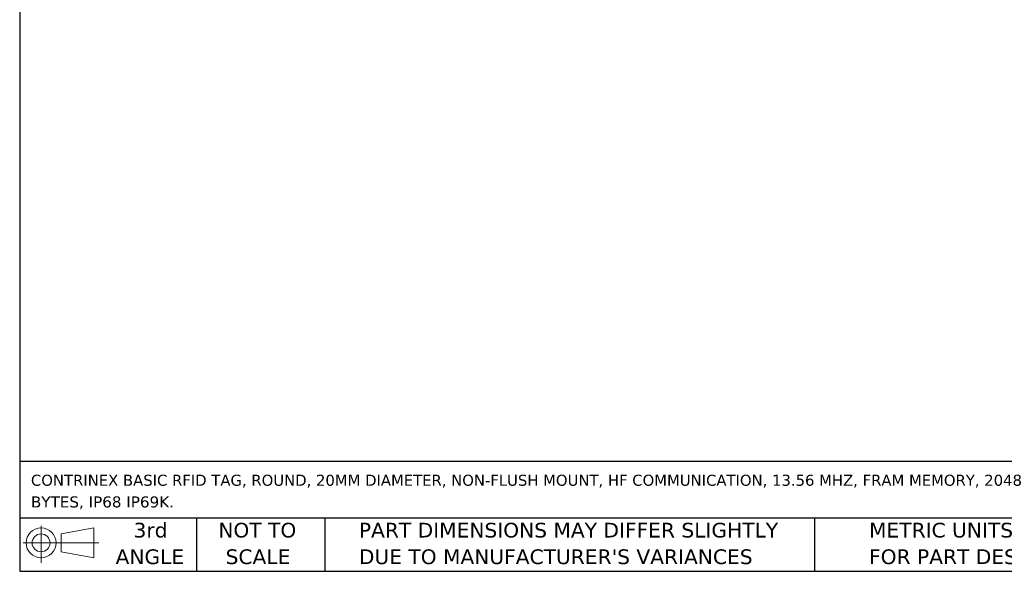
# Model space of a CAD drawing. Header units: millimetres. Extents: x 3 to 137, y 3 to 105.
# Tile 1 of 10: x 3 to 74, y 3 to 43. Entities that reach past the tile are written whole.
import ezdxf

# ---------------------------------------------------------------- set-up
doc = ezdxf.new("R2010")
doc.units = ezdxf.units.MM
doc.header["$LTSCALE"] = 0.5
doc.linetypes.add('SLD-Solid', pattern=[0])
doc.layers.add('TEXT', color=140, linetype='SLD-Solid', lineweight=25)
doc.styles.add('SLDTEXTSTYLE0', font='VERDANA.TTF')

# ---------------------------------------------------------------- blocks, each defined once
blk = doc.blocks.new('Block11')
at = {"color": 7, "linetype": 'SLD-Solid', "lineweight": 18}
for p, q in [((1.294, 2.655), (1.294, 0)), ((2.74, 2.084), (5.088, 2.516)), ((5.088, 2.516), (5.088, 0.366)), ((0, 1.441), (5.437, 1.441)), ((2.74, 0.798), (2.74, 2.084)), ((2.74, 0.798), (5.088, 0.366))]:
    blk.add_line(p, q, dxfattribs=at)
for radius in [1.075, 0.643]:
    blk.add_circle((1.294, 1.441), radius, dxfattribs=at)
blk = doc.blocks.new('Block12')
at = {"color": 7, "linetype": 'Continuous'}
blk.add_blockref('Block11', (0, 0), dxfattribs=at)
blk = doc.blocks.new('SW_NOTE_0')
at = {"layer": 'TEXT', "color": 0, "char_height": 0.79375, "attachment_point": 1, "style": 'SLDTEXTSTYLE0'}
for s, insert in [('CONTRINEX BASIC RFID TAG, ROUND, 20MM DIAMETER, NON-FLUSH MOUNT, HF COMMUNICATION, 13.56 MHZ, FRAM MEMORY, 2048 ', (0, 1.008)), ('BYTES, IP68 IP69K.', (0, -0.55))]:
    blk.add_mtext(s, dxfattribs=dict(at, insert=insert))
blk = doc.blocks.new('SW_NOTE_0_3')
at = {"layer": 'TEXT', "color": 0, "char_height": 1.05833, "attachment_point": 1, "style": 'SLDTEXTSTYLE0'}
for s, insert in [('PART DIMENSIONS MAY DIFFER SLIGHTLY ', (0, 1.344)), ("DUE TO MANUFACTURER'S VARIANCES", (0, -0.567))]:
    blk.add_mtext(s, dxfattribs=dict(at, insert=insert))
blk = doc.blocks.new('SW_NOTE_0_4')
at = {"layer": 'TEXT', "color": 0, "char_height": 1.0583, "attachment_point": 2, "style": 'SLDTEXTSTYLE0'}
for s, insert in [('NOT TO', (2.629, 1.344)), ('SCALE', (2.677, -0.567))]:
    blk.add_mtext(s, dxfattribs=dict(at, insert=insert))
blk = doc.blocks.new('SW_NOTE_0_5')
at = {"layer": 'TEXT', "color": 0, "char_height": 1.0583, "attachment_point": 2, "style": 'SLDTEXTSTYLE0'}
for s, insert in [('3rd', (1.158, 1.344)), ('ANGLE', (1.109, -0.567))]:
    blk.add_mtext(s, dxfattribs=dict(at, insert=insert))
blk = doc.blocks.new('SW_NOTE_0_6')
at = {"layer": 'TEXT', "color": 0, "char_height": 1.05833, "attachment_point": 1, "style": 'SLDTEXTSTYLE0'}
for s, insert in [('METRIC UNITS USED ', (0, 1.344)), ('FOR PART DESIGN', (0, -0.567))]:
    blk.add_mtext(s, dxfattribs=dict(at, insert=insert))

msp = doc.modelspace()

# ---------------------------------------------------------------- linework, layer by layer
at = {"layer": 'TEXT'}
for p, q in [((3.175, 104.775), (3.175, 3.175)), ((136.525, 11.063), (3.175, 11.063)), ((136.525, 6.985), (3.175, 6.985)), ((15.875, 6.985), (15.875, 3.175)), ((25.106, 6.985), (25.106, 3.175)), ((60.323, 6.985), (60.323, 3.175)), ((3.175, 3.175), (136.525, 3.175))]:
    msp.add_line(p, q, dxfattribs=at)

# ---------------------------------------------------------------- block references
for name, p in [('SW_NOTE_0', (3.983, 9.108)), ('Block12', (3.419, 3.777)), ('SW_NOTE_0_5', (11.424, 5.318)), ('SW_NOTE_0_4', (17.629, 5.318)), ('SW_NOTE_0_3', (27.56, 5.318)), ('SW_NOTE_0_6', (64.239, 5.318))]:
    msp.add_blockref(name, p, dxfattribs=at)

doc.saveas('drawing.dxf')
